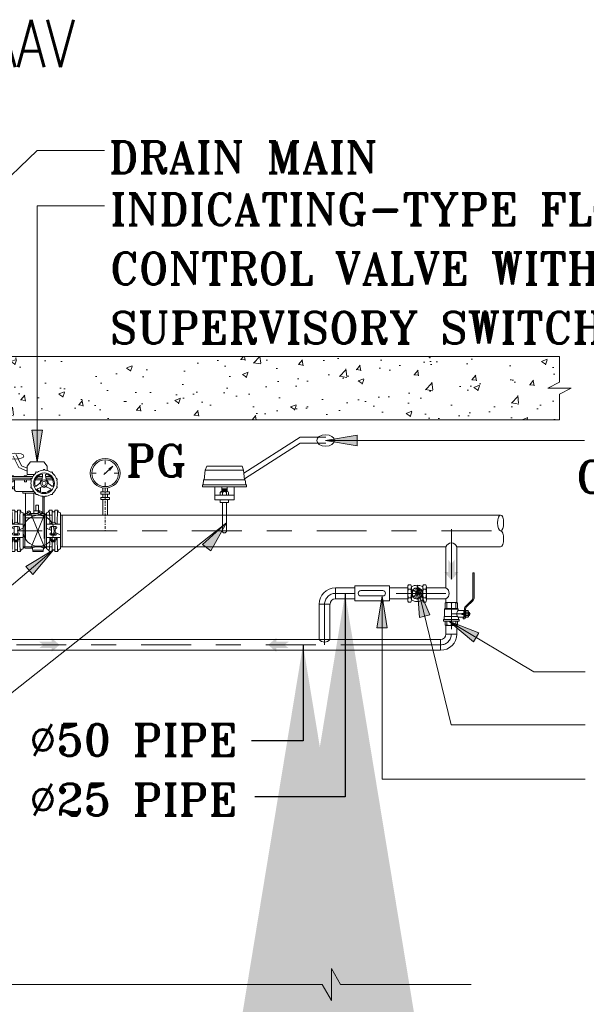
# Model space of a CAD drawing. Header units: inches. Extents: x 127277 to 158499, y 12149 to 20675.
# Tile 6 of 29: x 129396 to 129487, y 14798 to 14955. Entities that reach past the tile are written whole.
import ezdxf
from ezdxf.enums import TextEntityAlignment as Align

# ---------------------------------------------------------------- set-up
doc = ezdxf.new("R2010")
doc.units = ezdxf.units.IN
doc.header["$MEASUREMENT"] = 0
doc.linetypes.add('IMPORT-Center _2_', pattern=[19.999999, 8, -4, 4, -4])
for name, color, linetype in [('-FT', 7, 'Continuous'), ('F-FIT-VALVE', 30, 'Continuous'), ('FF DRAIN PIPE', 44, 'Continuous'), ('FP-detail tx', 3, 'Continuous'), ('FP-Spr Main', 30, 'Continuous'), ('FPS_det_arch', 8, 'Continuous'), ('FPS_Objects', 30, 'Continuous'), ('FPS_Text', 7, 'Continuous')]:
    doc.layers.add(name, color=color, linetype=linetype)
doc.layers.add('FPS-detail', color=7, linetype='Continuous', lineweight=15)
doc.layers.add('L1', color=5, linetype='Continuous', lineweight=18, true_color=0x0000ff)
doc.styles.add('H P', font='romantic.ttf')
doc.styles.add('Romans', font='romans.shx')
doc.styles.add('ROMANT', font='romant__.ttf')
doc.dimstyles.new('HP-50', dxfattribs={"dimscale": 50, "dimtxt": 2, "dimasz": 3, "dimexe": 1, "dimexo": 1, "dimgap": 1, "dimtad": 1, "dimdec": 0, "dimzin": 11, "dimdsep": 46, "dimtxsty": 'H P', "dimcen": 0, "dimdle": 100, "dimclrd": 256, "dimclre": 256, "dimclrt": 256, "dimadec": 0, "dimazin": 0, "dimtfac": 1, "dimtdec": 0, "dimtmove": 0, "dimatfit": 3, "dimfxl": 1, "dimtzin": 11, "dimarcsym": 0})

# ---------------------------------------------------------------- blocks, each defined once
blk = doc.blocks.new('TYPICAL FLOW CONTROL VALVE ASSEMBLY_dwg_gv12-1668671-TYPICAL FLOW CONTROL VALVE ASSEMBLY')
at = {"layer": '-FT', "color": 30, "lineweight": 5, "true_color": 0xff7f00}
for p, q in [((292632.5, -9899.4), (292630.8, -9913.1)), ((292641.9, -9899.4), (292643.6, -9913.1)), ((292630, -9914.6), (292609.9, -9914.6)), ((292612.3, -9934.3), (292624.2, -9925.4)), ((292632, -9903.8), (292617.4, -9903.8)), ((292657, -9903.8), (292642.5, -9903.8)), ((292664.5, -9914.6), (292644.4, -9914.6)), ((292662.1, -9934.3), (292651.1, -9926)), ((292605.2, -9951.5), (292552.4, -9951.5)), ((292578.5, -9956.9), (292610.4, -9956.9)), ((292604.6, -9956.9), (292604.6, -10021.1)), ((292617, -9942.5), (292629.7, -9937.1)), ((292626.3, -9938.6), (292626.3, -9952.7)), ((292657.4, -9942.5), (292644.7, -9937.1)), ((292632.9, -10021.1), (292632.9, -9966.5)), ((292637.2, -10099.3), (292637.2, -9968.9)), ((292526.9, -10132.4), (292526.9, -10018.4)), ((292570.9, -10132.4), (292570.9, -10018.4)), ((292576.3, -10023.2), (292570.9, -10023.2)), ((292618.7, -10021.1), (292594.8, -10021.1)), ((292644.8, -10023.2), (292639.4, -10023.2)), ((292644.8, -10132.4), (292644.8, -10018.4)), ((292688.8, -10132.4), (292688.8, -10018.4)), ((292570.9, -10054.4), (292526.9, -10054.4)), ((292662.2, -10025.4), (292570.9, -10025.4)), ((292637.2, -10034.1), (292578.5, -10034.1)), ((292644.8, -10054.4), (292688.8, -10054.4)), ((292526.9, -10088.4), (292543.2, -10080.3)), ((292537.9, -10085.4), (292537.9, -10082.9)), ((292555.9, -10061.4), (292541.9, -10061.4)), ((292543.2, -10061.4), (292543.2, -10089.4)), ((292553.7, -10084.4), (292544.2, -10084.4)), ((292554.7, -10061.4), (292554.7, -10089.4)), ((292554.7, -10074.5), (292570.9, -10066.4)), ((292559.9, -10065.4), (292559.9, -10071.9)), ((292661.1, -10074.5), (292644.8, -10066.4)), ((292655.8, -10065.4), (292655.8, -10071.9)), ((292659.8, -10061.4), (292673.8, -10061.4)), ((292661.1, -10061.4), (292661.1, -10089.4)), ((292662.1, -10084.4), (292671.6, -10084.4)), ((292672.6, -10061.4), (292672.6, -10089.4)), ((292688.8, -10088.4), (292672.6, -10080.3)), ((292677.8, -10085.4), (292677.8, -10082.9)), ((292570.9, -10096.4), (292526.9, -10096.4)), ((292539.9, -10096.4), (292539.9, -10102.4)), ((292555.9, -10089.4), (292541.9, -10089.4)), ((292555.7, -10104.4), (292542.2, -10104.4)), ((292553.7, -10086.4), (292544.2, -10086.4)), ((292553.7, -10088.4), (292544.2, -10088.4)), ((292553.7, -10105.4), (292544.2, -10105.4)), ((292553.7, -10107.4), (292544.2, -10107.4)), ((292553.7, -10109.4), (292544.2, -10109.4)), ((292544.4, -10096.4), (292544.4, -10102.4)), ((292553.4, -10096.4), (292553.4, -10102.4)), ((292557.9, -10096.4), (292557.9, -10102.4)), ((292644.8, -10096.4), (292688.8, -10096.4)), ((292657.8, -10096.4), (292657.8, -10102.4)), ((292659.8, -10089.4), (292673.8, -10089.4)), ((292660.1, -10104.4), (292673.6, -10104.4)), ((292662.1, -10086.4), (292671.6, -10086.4)), ((292662.1, -10088.4), (292671.6, -10088.4)), ((292662.1, -10105.4), (292671.6, -10105.4)), ((292662.1, -10107.4), (292671.6, -10107.4)), ((292662.1, -10109.4), (292671.6, -10109.4)), ((292662.3, -10096.4), (292662.3, -10102.4)), ((292671.3, -10096.4), (292671.3, -10102.4)), ((292675.8, -10096.4), (292675.8, -10102.4)), ((292662.2, -10125.4), (292570.9, -10125.4)), ((292576.3, -10127.6), (292570.9, -10127.6)), ((292633.8, -10136.3), (292601.6, -10136.3)), ((292644.8, -10127.6), (292639.4, -10127.6))]:
    blk.add_line(p, q, dxfattribs=at)
at = {"layer": '-FT', "color": 8, "lineweight": 5, "true_color": 0x808080}
for p, q in [((292599.2, -9909.2), (292528.5, -9909.2)), ((292631.3, -9909.2), (292612.8, -9909.2)), ((292661.6, -9909.2), (292643.1, -9909.2)), ((292544.9, -10049.3), (292544.9, -10010.4)), ((292552.9, -10049.3), (292552.9, -10010.4)), ((292639.4, -10129.8), (292595.9, -10021.1)), ((292595.9, -10129.8), (292639.4, -10021.1)), ((292662.8, -10049.3), (292662.8, -10010.4)), ((292670.8, -10049.3), (292670.8, -10010.4)), ((292552.7, -10085.4), (292545.2, -10085.4)), ((292663.1, -10085.4), (292670.6, -10085.4)), ((292544.9, -10140.4), (292544.9, -10110.4)), ((292552.7, -10087.4), (292545.2, -10087.4)), ((292552.7, -10106.4), (292545.2, -10106.4)), ((292552.7, -10108.4), (292545.2, -10108.4)), ((292552.9, -10140.4), (292552.9, -10110.4)), ((292662.8, -10140.4), (292662.8, -10110.4)), ((292663.1, -10087.4), (292670.6, -10087.4)), ((292663.1, -10106.4), (292670.6, -10106.4)), ((292663.1, -10108.4), (292670.6, -10108.4)), ((292670.8, -10140.4), (292670.8, -10110.4))]:
    blk.add_line(p, q, dxfattribs=at)
at = {"layer": '-FT', "color": 30, "lineweight": 5, "true_color": 0xff7f00, "flags": 128}
for points in [[(292583.9, -9878), (292566.4, -9870.5), (292548.9, -9835.1)], [(292583.9, -9887), (292557.1, -9875.5), (292539.6, -9840.1)], [(292607, -9897.3), (292583.9, -9897.3), (292583.9, -9871.2), (292594.8, -9858.1), (292636.1, -9858.1), (292647, -9871.2), (292647, -9885.3)], [(292602, -9903.8), (292528.5, -9903.8), (292528.5, -9914.6), (292596.7, -9914.6)], [(292541.6, -9903.8), (292541.5, -9903.4), (292541.2, -9903), (292540.7, -9902.6), (292540.1, -9902.3), (292539.4, -9902), (292538.5, -9901.8), (292537.6, -9901.7), (292536.6, -9901.6), (292535.6, -9901.6), (292534.6, -9901.7), (292533.7, -9901.8), (292532.9, -9902), (292532.1, -9902.3), (292531.5, -9902.6), (292531.1, -9903), (292530.8, -9903.4), (292530.7, -9903.8)], [(292539.4, -9914.6), (292539.4, -9921.1), (292532.9, -9921.1), (292532.9, -9914.6)], [(292543.7, -9936.3), (292537.2, -9936.3), (292537.2, -9942.8), (292543.7, -9942.8), (292543.7, -9914.6)], [(292583.9, -9903.8), (292583.9, -9903.4), (292583.6, -9903), (292583.1, -9902.6), (292582.5, -9902.3), (292581.8, -9902), (292580.9, -9901.8), (292580, -9901.7), (292579, -9901.6), (292578, -9901.6), (292577, -9901.7), (292576.1, -9901.8), (292575.2, -9902), (292574.5, -9902.3), (292573.9, -9902.6), (292573.4, -9903), (292573.2, -9903.4), (292573.1, -9903.8)], [(292581.8, -9914.6), (292581.8, -9921.1), (292575.3, -9921.1), (292575.3, -9914.6)], [(292569.8, -9951.5), (292569.8, -9956.9), (292578.5, -9956.9), (292578.5, -10099.3)], [(292537.4, -10054.4), (292537.2, -10043.9), (292537, -10034.3), (292536.7, -10026.1), (292536.3, -10019.4), (292535.8, -10014.5), (292535.4, -10011.4), (292534.9, -10010.4), (292544.9, -10010.4), (292545.9, -10015.4), (292551.9, -10015.4), (292552.9, -10010.4), (292562.9, -10010.4), (292562.4, -10011.4), (292562, -10014.5), (292561.5, -10019.4), (292561.2, -10026.1), (292560.8, -10034.3), (292560.6, -10043.9), (292560.4, -10054.4)], [(292635, -10129.8), (292634.7, -10129), (292633.9, -10128.2), (292632.4, -10127.5), (292630.5, -10126.8), (292628.1, -10126.3), (292625.4, -10125.9), (292622.4, -10125.6), (292619.2, -10125.4), (292616, -10125.4), (292612.9, -10125.6), (292609.9, -10125.9), (292607.2, -10126.3), (292604.8, -10126.8), (292602.9, -10127.5), (292601.4, -10128.2), (292600.5, -10129), (292600.3, -10129.8), (292576.3, -10129.8), (292576.3, -10021.1), (292583.9, -10021.1)], [(292629.6, -10021.1), (292639.4, -10021.1), (292639.4, -10129.8), (292635, -10129.8), (292633.9, -10140.6), (292601.3, -10140.6), (292600.3, -10129.8)], [(292624.2, -10012), (292629.6, -10015.2), (292629.6, -10015.4), (292624.2, -10012), (292604.6, -10012)], [(292619.8, -10012), (292619.8, -9994.6), (292611.1, -9994.6), (292611.1, -10012)], [(292655.3, -10054.4), (292655.1, -10043.9), (292654.9, -10034.3), (292654.6, -10026.1), (292654.2, -10019.4), (292653.7, -10014.5), (292653.3, -10011.4), (292652.8, -10010.4), (292662.8, -10010.4), (292663.8, -10015.4), (292669.8, -10015.4), (292670.8, -10010.4), (292680.8, -10010.4), (292680.3, -10011.4), (292679.9, -10014.5), (292679.4, -10019.4), (292679.1, -10026.1), (292678.7, -10034.3), (292678.5, -10043.9), (292678.3, -10054.4)], [(292560.4, -10096.4), (292560.6, -10106.9), (292560.8, -10116.5), (292561.2, -10124.7), (292561.5, -10131.4), (292562, -10136.4), (292562.4, -10139.4), (292562.9, -10140.4), (292552.9, -10140.4), (292551.9, -10135.4), (292545.9, -10135.4), (292544.9, -10140.4), (292534.9, -10140.4), (292535.4, -10139.4), (292535.8, -10136.4), (292536.3, -10131.4), (292536.7, -10124.7), (292537, -10116.5), (292537.2, -10106.9), (292537.4, -10096.4)], [(292554.7, -10104.4), (292554.7, -10110.4), (292543.2, -10110.4), (292543.2, -10104.4)], [(292678.3, -10096.4), (292678.5, -10106.9), (292678.7, -10116.5), (292679.1, -10124.7), (292679.4, -10131.4), (292679.9, -10136.4), (292680.3, -10139.4), (292680.8, -10140.4), (292670.8, -10140.4), (292669.8, -10135.4), (292663.8, -10135.4), (292662.8, -10140.4), (292652.8, -10140.4), (292653.3, -10139.4), (292653.7, -10136.4), (292654.2, -10131.4), (292654.6, -10124.7), (292654.9, -10116.5), (292655.1, -10106.9), (292655.3, -10096.4)], [(292672.6, -10104.4), (292672.6, -10110.4), (292661.1, -10110.4), (292661.1, -10104.4)]]:
    blk.add_lwpolyline(points, dxfattribs=at)
at = {"layer": '-FT', "color": 8, "lineweight": 5, "true_color": 0x808080, "flags": 128}
for points in [[(292583.9, -10015.2), (292594.4, -10021.7), (292594.8, -10021.4), (292584.3, -10014.9)], [(292618.7, -10015.2), (292629.2, -10021.7), (292629.6, -10021.4), (292619.1, -10014.9)]]:
    blk.add_lwpolyline(points, close=True, dxfattribs=at)
at = {"layer": '-FT', "color": 30, "lineweight": 5, "true_color": 0xff7f00, "flags": 128}
for points in [[(292583.9, -10021.2), (292589.4, -10024.6), (292594.4, -10021.7), (292583.9, -10015.2)], [(292583.9, -10021.4), (292589.4, -10024.6), (292583.9, -10021.2)], [(292584.3, -10014.9), (292594.8, -10021.4), (292594.8, -10015.4), (292589.4, -10012)], [(292589.4, -10012), (292594.8, -10015.4), (292594.8, -10015.2)], [(292618.7, -10021.2), (292624.2, -10024.6), (292629.2, -10021.7), (292618.7, -10015.2)], [(292618.7, -10021.4), (292624.2, -10024.6), (292618.7, -10021.2)], [(292619.1, -10014.9), (292629.6, -10021.4), (292629.6, -10015.4), (292624.2, -10012)], [(292693.8, -10125.4), (292688.8, -10125.4), (292688.8, -10025.4), (292693.8, -10025.4)]]:
    blk.add_lwpolyline(points, close=True, dxfattribs=at)
at = {"layer": '-FT', "color": 30, "lineweight": 5, "true_color": 0xff7f00}
for radius in [32.6, 10.9]:
    blk.add_circle((292637.2, -9925.4), radius, dxfattribs=at)
at = {"layer": '-FT', "color": 8, "lineweight": 5, "true_color": 0x808080}
blk.add_circle((292637.2, -9925.4), 6.52, dxfattribs=at)
at = {"layer": '-FT', "color": 30, "lineweight": 5, "true_color": 0xff7f00}
for centre, radius, start, end in [((292637.2, -9925.4), 41.3, 131.0926, 156.9075), ((292637.2, -9925.4), 29.3, 104.6513, 195.3487), ((292608.6, -9892.7), 2.17, 311.0926, 8.5789), ((292612.9, -9892), 2.17, 126, 188.5789), ((292612.9, -9892), 2.17, 63.4211, 126), ((292614.9, -9888.1), 2.17, 243.4211, 300.9075), ((292637.2, -9925.4), 41.3, 95.0925, 120.9075), ((292630.3, -9899.1), 2.17, 353.009, 104.6513), ((292633.3, -9882.1), 2.17, 275.0925, 332.5789), ((292637.2, -9884.1), 2.17, 90, 152.5789), ((292637.2, -9884.1), 2.17, 27.4211, 90), ((292641.1, -9882.1), 2.17, 207.4211, 264.9075), ((292637.2, -9925.4), 41.3, 59.0925, 84.9075), ((292644.1, -9899.1), 2.17, 75.3487, 186.991), ((292637.2, -9925.4), 29.3, 344.6513, 75.3487), ((292659.5, -9888.1), 2.17, 239.0925, 296.5789), ((292661.5, -9892), 2.17, 54, 116.5789), ((292661.5, -9892), 2.17, 351.4211, 54), ((292665.8, -9892.7), 2.17, 171.4211, 228.9074), ((292637.2, -9925.4), 41.3, 23.0925, 48.9074), ((292597.9, -9912.7), 2.17, 162, 224.5789), ((292597.9, -9912.7), 2.17, 99.4211, 162), ((292637.2, -9925.4), 41.3, 167.0925, 192.9075), ((292594.8, -9915.7), 2.17, 347.0925, 44.5789), ((292597.2, -9908.4), 2.17, 279.4211, 336.9075), ((292637.2, -9925.4), 13, 124.2015, 180), ((292628.6, -9912.8), 2.17, 304.2015, 353.009), ((292645.8, -9912.8), 2.17, 186.991, 235.7985), ((292637.2, -9925.4), 13, 4.2015, 55.7985), ((292652.4, -9924.3), 2.17, 184.2015, 233.0089), ((292677.2, -9908.4), 2.17, 203.0925, 260.5789), ((292676.5, -9912.7), 2.17, 18, 80.5789), ((292679.6, -9915.7), 2.17, 135.4211, 192.9075), ((292637.2, -9925.4), 41.3, 347.0925, 12.9075), ((292676.5, -9912.7), 2.17, 315.4211, 18), ((292552.4, -9942.8), 8.69, 180, 270), ((292597.9, -9938.2), 2.17, 135.4211, 198), ((292597.9, -9938.2), 2.17, 198, 260.5789), ((292594.8, -9935.1), 2.17, 315.4211, 12.9075), ((292597.2, -9942.5), 2.17, 23.0925, 80.5789), ((292637.2, -9925.4), 41.3, 203.0925, 228.9074), ((292611, -9932.6), 2.17, 195.3487, 306.9911), ((292608.6, -9958.2), 2.17, 351.4211, 48.9074), ((292612.9, -9958.8), 2.17, 171.4211, 234), ((292612.9, -9958.8), 2.17, 234, 296.5789), ((292614.9, -9962.7), 2.17, 59.0925, 116.5789), ((292617.9, -9944.5), 2.17, 113.0089, 224.6513), ((292637.2, -9925.4), 41.3, 239.0925, 264.9075), ((292637.2, -9925.4), 29.3, 224.6513, 315.3487), ((292630.6, -9939.1), 2.17, 64.2015, 113.0089), ((292637.2, -9925.4), 13, 244.2015, 295.7985), ((292637.2, -9925.4), 41.3, 275.0925, 300.9075), ((292643.8, -9939.1), 2.17, 66.9911, 115.7985), ((292656.5, -9944.5), 2.17, 315.3487, 66.9911), ((292659.5, -9962.7), 2.17, 63.4211, 120.9075), ((292661.5, -9958.8), 2.17, 243.4211, 306), ((292663.4, -9932.6), 2.17, 233.0089, 344.6513), ((292661.5, -9958.8), 2.17, 306, 8.5789), ((292665.8, -9958.2), 2.17, 131.0926, 188.5789), ((292637.2, -9925.4), 41.3, 311.0926, 336.9075), ((292677.2, -9942.5), 2.17, 99.4211, 156.9075), ((292676.5, -9938.2), 2.17, 279.4211, 342), ((292679.6, -9935.1), 2.17, 167.0925, 224.5789), ((292676.5, -9938.2), 2.17, 342, 44.5789), ((292633.3, -9968.7), 2.17, 27.4211, 84.9075), ((292637.2, -9966.7), 2.17, 207.4211, 270), ((292637.2, -9966.7), 2.17, 270, 332.5789), ((292641.1, -9968.7), 2.17, 95.0925, 152.5789), ((292526.9, -10010.4), 8, 270, 360), ((292570.9, -10010.4), 8, 180, 270), ((292644.8, -10010.4), 8, 270, 360), ((292688.8, -10010.4), 8, 180, 270), ((292548.9, -10058.2), 9.75, 22.6199, 157.3801), ((292619.8, -10075.1), 48.9, 29.9264, 330.0736), ((292666.8, -10058.2), 9.75, 22.6199, 157.3801), ((292619.8, -10075.1), 48.9, 330.0736, 29.9264), ((292541.9, -10065.4), 4, 90, 270), ((292541.9, -10085.4), 4, 180, 270), ((292555.9, -10065.4), 4, 0, 90), ((292555.9, -10085.4), 4, 270, 90), ((292659.8, -10065.4), 4, 90, 180), ((292659.8, -10085.4), 4, 90, 270), ((292673.8, -10065.4), 4, 270, 90), ((292673.8, -10085.4), 4, 270, 0), ((292542.2, -10102.1), 2.27, 186.7329, 353.2671), ((292548.9, -10098.3), 6.06, 222.075, 317.925), ((292555.7, -10102.1), 2.27, 186.7329, 353.2671), ((292660.1, -10102.1), 2.27, 186.7329, 353.2671), ((292666.8, -10098.3), 6.06, 222.075, 317.925), ((292673.6, -10102.1), 2.27, 186.7329, 353.2671), ((292526.9, -10140.4), 8, 0, 90), ((292570.9, -10140.4), 8, 90, 180), ((292644.8, -10140.4), 8, 0, 90), ((292688.8, -10140.4), 8, 90, 180)]:
    blk.add_arc(centre, radius, start, end, dxfattribs=at)
blk.add_ellipse((292544.2, -9839.9), major_axis=(29.4, 0), ratio=0.327058, dxfattribs=at)
blk = doc.blocks.new('TYPICAL FLOW CONTROL VALVE ASSEMBLY_dwg_fvs-1668672-TYPICAL FLOW CONTROL VALVE ASSEMBLY')
at = {"layer": '-FT', "color": 30, "lineweight": 5, "true_color": 0xff7f00}
for p, q in [((293140.1, -9914.8), (293138.5, -9930.1)), ((293271.6, -9914.8), (293273.3, -9930.1)), ((293192.8, -9954), (293192.8, -9962.7)), ((293196.1, -9951.8), (293215.6, -9951.8)), ((293197.2, -9936.6), (293197.2, -9951.8)), ((293199.3, -9962.7), (293199.3, -9954)), ((293200.4, -9944.4), (293211.3, -9944.4)), ((293200.4, -9947), (293211.3, -9947)), ((293200.4, -9949.6), (293211.3, -9949.6)), ((293212.4, -9962.7), (293212.4, -9954)), ((293214.6, -9936.6), (293214.6, -9951.8)), ((293218.9, -9954), (293218.9, -9962.7)), ((293175.4, -9962.7), (293236.3, -9962.7)), ((293199.3, -9986.2), (293199.3, -10075.4)), ((293212.4, -9986.2), (293212.4, -10075.4))]:
    blk.add_line(p, q, dxfattribs=at)
at = {"layer": '-FT', "color": 8, "lineweight": 5, "true_color": 0x808080}
for p, q in [((293140.1, -9914.8), (293271.6, -9914.8)), ((293201.5, -9945.7), (293210.2, -9945.7)), ((293201.5, -9948.3), (293210.2, -9948.3)), ((293201.5, -9950.9), (293210.2, -9950.9))]:
    blk.add_line(p, q, dxfattribs=at)
at = {"layer": '-FT', "color": 30, "lineweight": 5, "true_color": 0xff7f00, "flags": 128}
for points in [[(293267.2, -9893.9), (293444.7, -9780), (293525.3, -9780)], [(293269.2, -9911.9), (293444.7, -9799.3), (293525.3, -9799.3)], [(293142.3, -9914.6), (293145.5, -9884.4), (293266.2, -9884.4), (293269.4, -9914.6)], [(293145.5, -9884.4), (293150.3, -9871.4), (293261.4, -9871.4), (293266.2, -9884.4)], [(293175.4, -9936.6), (293175.4, -9977.5), (293236.3, -9977.5), (293236.3, -9936.6)], [(293199.3, -9951.8), (293199.3, -9943.1), (293212.4, -9943.1), (293212.4, -9951.8)], [(293192.8, -9977.5), (293192.8, -9986.2), (293218.9, -9986.2), (293218.9, -9977.5)]]:
    blk.add_lwpolyline(points, dxfattribs=at)
blk.add_lwpolyline([(293275.4, -9930.1), (293275.4, -9936.6), (293136.3, -9936.6), (293136.3, -9930.1)], close=True, dxfattribs=at)
at = {"layer": '-FT', "color": 30, "lineweight": 5, "true_color": 0xff7f00}
for centre, radius, start, end in [((293196.1, -9955.3), 3.53, 22.6199, 157.3801), ((293205.9, -9962.7), 10.9, 53.1301, 126.8699), ((293215.6, -9955.3), 3.53, 22.6199, 157.3801), ((293205.9, -10075.4), 6.52, 180, 0)]:
    blk.add_arc(centre, radius, start, end, dxfattribs=at)
blk.add_ellipse((293525, -9790.3), major_axis=(28.2, 0), ratio=0.637688, dxfattribs=at)
blk = doc.blocks.new('TYPICAL FLOW CONTROL VALVE ASSEMBLY_dwg_sight glass-1668673-TYPICAL FLOW CONTROL VALVE ASSEMBLY')
at = {"layer": 'F-FIT-VALVE', "lineweight": 5}
for p, q in [((293705.4, -10263.7), (293636.2, -10263.7)), ((293636.2, -10280.6), (293705.4, -10280.6))]:
    blk.add_line(p, q, dxfattribs=at)
at = {"layer": 'F-FIT-VALVE', "lineweight": 5, "flags": 128}
blk.add_lwpolyline([(293616.9, -10296.2), (293726.1, -10296.2), (293726.1, -10248.7), (293616.9, -10248.7)], close=True, dxfattribs=at)
at = {"layer": 'F-FIT-VALVE', "lineweight": 5}
for centre, start, end in [((293636.2, -10272.1), 90, 270), ((293705.4, -10272.1), 270, 90)]:
    blk.add_arc(centre, 8.46, start, end, dxfattribs=at)
blk = doc.blocks.new('TYPICAL FLOW CONTROL VALVE ASSEMBLY_dwg_gv-1668674-TYPICAL FLOW CONTROL VALVE ASSEMBLY')
at = {"layer": 'F-FIT-VALVE', "lineweight": 5}
for p, q in [((293783.8, -10293), (293783.8, -10251.9)), ((293793.5, -10245.1), (293786, -10245.1)), ((293793.5, -10258.7), (293786, -10258.7)), ((293795.7, -10293), (293795.7, -10251.9)), ((293809.8, -10268.6), (293803.4, -10261.8)), ((293811.9, -10267.4), (293809.2, -10258.5)), ((293818.6, -10271.2), (293827.7, -10269.1)), ((293831.2, -10293), (293831.2, -10251.9)), ((293840.9, -10245.1), (293833.4, -10245.1)), ((293840.9, -10258.7), (293833.4, -10258.7)), ((293843.1, -10293), (293843.1, -10251.9)), ((293793.5, -10286.2), (293786, -10286.2)), ((293793.5, -10299.8), (293786, -10299.8)), ((293809.8, -10276.3), (293803.4, -10283.1)), ((293811.9, -10277.5), (293809.2, -10286.4)), ((293818.6, -10273.7), (293827.7, -10275.8)), ((293840.9, -10286.2), (293833.4, -10286.2)), ((293840.9, -10299.8), (293833.4, -10299.8))]:
    blk.add_line(p, q, dxfattribs=at)
at = {"layer": 'F-FIT-VALVE', "lineweight": 5, "flags": 128}
blk.add_lwpolyline([(293816, -10273.9), (293813.4, -10275.4), (293810.9, -10273.9), (293810.9, -10271), (293813.4, -10269.5), (293816, -10271)], close=True, dxfattribs=at)
at = {"layer": 'F-FIT-VALVE', "lineweight": 5}
for radius in [17.8, 5.3, 2.56]:
    blk.add_circle((293813.4, -10272.5), radius, dxfattribs=at)
for centre, radius, start, end in [((293795.6, -10251.9), 11.7, 144.5315, 215.4685), ((293828.3, -10272.5), 44.5, 161.9906, 198.0094), ((293783.9, -10251.9), 11.7, 324.5315, 35.4685), ((293751.2, -10272.5), 44.5, 341.9906, 18.0094), ((293813.4, -10280.3), 33.5, 57.9458, 122.0542), ((293813.4, -10272.5), 14.6, 133.1688, 226.8312), ((293813.4, -10272.5), 14.6, 13.1688, 106.8312), ((293843, -10251.9), 11.7, 144.5315, 215.4685), ((293875.7, -10272.5), 44.5, 161.9906, 198.0094), ((293831.3, -10251.9), 11.7, 324.5315, 35.4685), ((293798.6, -10272.5), 44.5, 341.9906, 18.0094), ((293795.6, -10293), 11.7, 144.5315, 215.4685), ((293783.9, -10293), 11.7, 324.5315, 35.4685), ((293813.4, -10264.6), 33.5, 237.9458, 302.0542), ((293813.4, -10272.5), 14.6, 253.1688, 346.8312), ((293843, -10293), 11.7, 144.5315, 215.4685), ((293831.3, -10293), 11.7, 324.5315, 35.4685)]:
    blk.add_arc(centre, radius, start, end, dxfattribs=at)
blk = doc.blocks.new('TYPICAL FLOW CONTROL VALVE ASSEMBLY_dwg_A$C6948427E-1668675-TYPICAL FLOW CONTROL VALVE ASSEMBLY')
at = {"layer": 'L1', "lineweight": 5, "true_color": 0xff0000}
h = blk.add_hatch(color=1, dxfattribs=at)
h.paths.add_polyline_path([(293966.3, -10348.5), (293966.6, -10320.3), (293968.6, -10316.4), (293992, -10292.4), (293993.5, -10286.3), (293993.5, -10207.6), (293989.6, -10207.6), (293989.3, -10288.5), (293987.2, -10292.4), (293963.9, -10316.4), (293962.4, -10322.5), (293962.4, -10347.8)], flags=0)
h.paths.add_polyline_path([(293966.2, -10349.5), (293966.3, -10348.5), (293962.4, -10348)], flags=0)
h.paths.add_polyline_path([(293965.8, -10350.4), (293966.2, -10349.5), (293962.3, -10348.2)], flags=0)
h.paths.add_polyline_path([(293964.3, -10351.9), (293965.8, -10350.4), (293962.2, -10348.3)], flags=0)
h.paths.add_polyline_path([(293963.4, -10352.3), (293964.3, -10351.9), (293962.1, -10348.4)], flags=0)
h.paths.add_polyline_path([(293962.4, -10352.4), (293963.4, -10352.3), (293961.9, -10348.5)], flags=0)
h.paths.add_polyline_path([(293958.7, -10352.4), (293962.4, -10352.4), (293961.7, -10348.5), (293958.7, -10348.5)], flags=0)
at = {"layer": 'L1', "color": 30, "lineweight": 5, "true_color": 0xff7f00}
for p, q in [((293938.3, -10301.2), (293905, -10301.2)), ((293907.6, -10302.9), (293907.6, -10320.2)), ((293921.5, -10302.9), (293921.5, -10320.2)), ((293935.4, -10302.9), (293935.4, -10320.2)), ((293899.9, -10322.2), (293899.9, -10345.7)), ((293941.1, -10320.2), (293943.1, -10322.2)), ((293960.8, -10332.7), (293962.4, -10332.7)), ((293973.9, -10332), (293967.7, -10332)), ((293975.3, -10329.4), (293975.3, -10345.1)), ((293901.8, -10360.1), (293901.8, -10371.5)), ((293907.6, -10371.5), (293907.6, -10360.1)), ((293921.5, -10371.5), (293921.5, -10360.1)), ((293935.4, -10371.5), (293935.4, -10360.1)), ((293941.1, -10360.1), (293941.1, -10371.5)), ((293944.5, -10347.7), (293944.5, -10354.9)), ((293958.5, -10335.7), (293958.5, -10338.7)), ((293960.8, -10341.7), (293962.4, -10341.7)), ((293973.9, -10342.5), (293967.7, -10342.5)), ((293967.7, -10347.7), (293973.9, -10347.7)), ((293938.4, -10373.2), (293904.5, -10373.2))]:
    blk.add_line(p, q, dxfattribs=at)
at = {"layer": 'L1', "color": 1, "lineweight": 5, "true_color": 0xff0000}
for p, q in [((293965.7, -10313.8), (293987.2, -10292.4)), ((293968.6, -10316.4), (293990.1, -10295)), ((293962.4, -10347.8), (293962.4, -10322.5)), ((293966.3, -10348.5), (293966.3, -10322.5))]:
    blk.add_line(p, q, dxfattribs=at)
at = {"layer": 'L1', "color": 8, "lineweight": 5, "true_color": 0x808080}
blk.add_line((293921.5, -10337.2), (293981.8, -10337.2), dxfattribs=at)
at = {"layer": 'L1', "color": 1, "lineweight": 5, "true_color": 0xff0000, "flags": 128}
for points in [[(293993.5, -10286.3), (293993.5, -10207.6), (293989.6, -10207.6), (293989.6, -10286.3)], [(293962.4, -10352.4), (293958.7, -10352.4), (293958.7, -10348.5), (293961.7, -10348.5)]]:
    blk.add_lwpolyline(points, dxfattribs=at)
at = {"layer": 'L1', "color": 30, "lineweight": 5, "true_color": 0xff7f00, "flags": 128}
for points in [[(293941.1, -10302.9), (293941.1, -10320.2), (293901.8, -10320.2), (293901.8, -10303.4)], [(293901.8, -10320.2), (293899.9, -10322.2), (293943.1, -10322.2), (293943.1, -10326.7), (293960.8, -10326.7), (293943.1, -10326.7)], [(293943.1, -10347.7), (293960.8, -10347.7), (293960.8, -10326.7)], [(293975.3, -10332.7), (293978.2, -10332.7), (293978.2, -10341.7), (293975.3, -10341.7)], [(293941.2, -10345.7), (293898.4, -10345.7), (293898.4, -10354.9)]]:
    blk.add_lwpolyline(points, dxfattribs=at)
for points in [[(293966.3, -10345.1), (293966.3, -10329.4)], [(293973.9, -10326.7), (293967.7, -10326.7)], [(293896.6, -10360.1), (293946.3, -10360.1), (293946.3, -10354.9), (293896.6, -10354.9)], [(293959.9, -10338.7), (293959.9, -10335.7), (293954.8, -10335.7), (293954.8, -10338.7)]]:
    blk.add_lwpolyline(points, close=True, dxfattribs=at)
at = {"layer": 'L1', "color": 30, "lineweight": 5, "true_color": 0xff7f00}
for centre, radius, start, end in [((293904.8, -10304.3), 3.09, 25.8984, 163.8126), ((293914.5, -10316), 14.8, 61.9557, 118.0443), ((293928.4, -10316.1), 14.9, 62.2718, 117.9445), ((293938.2, -10304.5), 3.25, 27.2524, 151.7719), ((293952.2, -10337.2), 13.9, 131.0666, 228.9334), ((293969.5, -10329.4), 3.18, 124.4465, 235.5535), ((293976.9, -10337.2), 10.6, 150.4911, 209.5089), ((293972.1, -10329.4), 3.18, 304.4465, 55.5535), ((293964.7, -10337.2), 10.6, 330.4911, 29.5089), ((293965.9, -10337.2), 13.1, 340.0661, 19.9339), ((293969.5, -10345.1), 3.18, 124.4465, 235.5535), ((293972.1, -10345.1), 3.18, 304.4465, 55.5535), ((293904.7, -10369.9), 3.28, 208.7662, 331.2338), ((293914.5, -10358.2), 15, 242.4533, 297.5467), ((293928.4, -10358.2), 15, 242.4533, 297.5467), ((293938.2, -10369.9), 3.28, 208.7662, 331.2338)]:
    blk.add_arc(centre, radius, start, end, dxfattribs=at)
at = {"layer": 'L1', "color": 1, "lineweight": 5, "true_color": 0xff0000}
for centre, radius, start, end in [((293980.4, -10286.3), 9.17, 318.1653, 0), ((293980.4, -10286.3), 13.1, 318.1653, 0), ((293975.5, -10322.5), 13.1, 138.1653, 180), ((293975.5, -10322.5), 9.17, 138.1653, 180), ((293961.7, -10347.8), 0.655, 270, 0), ((293962.4, -10348.5), 3.93, 270, 0)]:
    blk.add_arc(centre, radius, start, end, dxfattribs=at)
blk = doc.blocks.new('TYPICAL FLOW CONTROL VALVE ASSEMBLY_dwg_A$C569B3538-1668676-TYPICAL FLOW CONTROL VALVE ASSEMBLY')
blk.add_blockref('TYPICAL FLOW CONTROL VALVE ASSEMBLY_dwg_A$C6948427E-1668675-TYPICAL FLOW CONTROL VALVE ASSEMBLY', (0, 0))
blk = doc.blocks.new('TYPICAL FLOW CONTROL VALVE ASSEMBLY_dwg_pg-1668677-TYPICAL FLOW CONTROL VALVE ASSEMBLY')
at = {"layer": 'FPS-detail', "lineweight": 5, "true_color": 0xff7f00}
blk.add_hatch(color=30, dxfattribs=at).paths.add_polyline_path([(292844.5, -9883.9), (292854.5, -9871.4), (292841, -9879.9)], flags=0)
at = {"layer": 'FP-Spr Main', "lineweight": 5}
for p, q in [((292822.4, -9940), (292822.4, -9952.4)), ((292822.4, -9959.4), (292822.4, -9969.9)), ((292837.3, -9940), (292837.3, -9952.4)), ((292837.3, -9959.4), (292837.3, -9969.9)), ((292822.4, -9976.9), (292822.4, -10025.4)), ((292837.3, -9976.9), (292837.3, -10025.4))]:
    blk.add_line(p, q, dxfattribs=at)
at = {"layer": 'FP-Spr Main', "color": 8, "linetype": 'IMPORT-Center _2_', "lineweight": 5, "true_color": 0x808080}
blk.add_line((292829.9, -9940.8), (292829.9, -10075.4), dxfattribs=at)
at = {"layer": 'FPS-detail', "color": 1, "lineweight": 5, "true_color": 0xff0000}
for p, q in [((292829.9, -9865.1), (292829.9, -9854.3)), ((292801, -9893.9), (292790.3, -9893.9)), ((292858.7, -9893.9), (292869.4, -9893.9)), ((292829.9, -9922.7), (292829.9, -9933.5))]:
    blk.add_line(p, q, dxfattribs=at)
at = {"layer": 'FPS-detail', "color": 30, "lineweight": 5, "true_color": 0xff7f00}
for p, q in [((292845.1, -9879.8), (292825.2, -9898.2)), ((292854.5, -9871.4), (292841, -9879.9)), ((292841, -9879.9), (292844.5, -9883.9)), ((292844.5, -9883.9), (292854.5, -9871.4))]:
    blk.add_line(p, q, dxfattribs=at)
for radius in [46.9, 1.11]:
    blk.add_circle((292829.9, -9893.9), radius, dxfattribs=at)
at = {"layer": 'FPS-detail', "color": 1, "lineweight": 5, "true_color": 0xff0000}
blk.add_circle((292829.9, -9893.9), 42.1, dxfattribs=at)
at = {"layer": 'FPS_Objects', "lineweight": 5, "flags": 128}
for points in [[(292843.9, -9959.4), (292843.9, -9952.4), (292815.8, -9952.4), (292815.8, -9959.4)], [(292843.9, -9976.9), (292843.9, -9969.9), (292815.8, -9969.9), (292815.8, -9976.9)]]:
    blk.add_lwpolyline(points, close=True, dxfattribs=at)

msp = doc.modelspace()

# ---------------------------------------------------------------- hatches: boundary and pattern name
at = {"lineweight": 5}
for points in [[(129398.88, 14884.53), (129398.03, 14889.61), (129399.73, 14889.61)], [(129426.7, 14870.27), (129425.38, 14871.33), (129429.23, 14874.76)], [(129398.16, 14866.5), (129397.06, 14867.79), (129401.49, 14870.43)], [(129460.17, 14859.63), (129459.78, 14864.77), (129461.81, 14860.03)], [(129453.32, 14857.97), (129454.16, 14863.05), (129455.01, 14857.97)], [(129468.81, 14855.69), (129464.87, 14859.01), (129469.68, 14857.15), (129469.62, 14857.05)]]:
    msp.add_hatch(color=256, dxfattribs=at).paths.add_polyline_path(points, flags=0)
at = {"layer": 'FP-detail tx', "lineweight": 5, "true_color": 0xff0000}
msp.add_hatch(color=1, dxfattribs=at).paths.add_polyline_path([(129450.2, 14887.13), (129445.12, 14887.98), (129450.2, 14888.83)], flags=0)
at = {"layer": 'FPS_det_arch', "lineweight": 5}
h = msp.add_hatch(dxfattribs=at)
h.set_pattern_fill('FP_5', color=256, scale=0.050841, style=0, pattern_type=2)
h.set_pattern_definition([(50, (113120.873, 14942.2066), (9.262416, -0.810356), [0.9685174, -10.653692]), (355, (113120.873, 14942.207), (-1.7917536, 9.7134727), [0.774814, -8.5229534]), (100.451, (113121.645, 14942.139), (7.470676, 8.9030743), [0.8231127, -9.05424]), (46.184, (113120.873, 14944.789), (13.7818706, -2.137514), [1.452776, -15.980538]), (96.636, (113122.022, 14944.611), (12.069736, 12.5794), [1.234669, -13.58136]), (351.184, (113120.873, 14944.789), (12.069842, 12.579293), [1.162221, -12.78443]), (21, (113122.1646, 14944.1436), (7.7082233, -5.1992618), [0.9685174, -10.653692]), (326, (113122.165, 14944.144), (3.142082, 9.364254), [0.774814, -8.5229534]), (71.451, (113122.807, 14943.71), (10.8502963, 4.1649487), [0.8231127, -9.05424]), (37.5, (113120.8732, 14942.2066), (0.15701283, 4.29884854), [0, -8.4196449, 0, -8.652089, -8.5552373]), (37.5, (113120.8732, 14942.2066), (0.15701283, 4.29884854), [-17.071734, 0, -8.5552373]), (7.5, (113120.8732, 14942.2066), (3.3971544, 5.0932703), [0, -4.9329821, 0, -8.2259414, -3.2606754]), (7.5, (113120.8732, 14942.2066), (3.3971544, 5.0932703), [-13.1589235, 0, -3.2606754]), (327.5, (113117.9935, 14942.2066), (6.8935302, -0.29126256), [0, -3.2283914, 0, -10.0725813, -13.3655405]), (327.5, (113117.9935, 14942.2066), (6.8935302, -0.29126256), [-13.3009727, 0, -13.3655405]), (317.5, (113116.702, 14942.2066), (7.5309926, 1.2927171), [0, -4.196909, 0, -6.689227, -9.4914708]), (317.5, (113116.702, 14942.2066), (7.5309926, 1.2927171), [-10.886136, 0, -9.491471])])
h.paths.add_polyline_path([(129471.71, 14891.28), (129482.62, 14891.28), (129482.62, 14901.45), (129344, 14901.45), (129344, 14897.33), (129345.86, 14896.36), (129342.14, 14896.36), (129344, 14895.39), (129344, 14891.28), (129416.68, 14891.28)], flags=0)
at = {"layer": 'FPS_Text', "lineweight": 5}
for points in [[(129465.28, 14865.58), (129466.4, 14866.88), (129465.8, 14866.88), (129465.8, 14868.88), (129465.28, 14868.18), (129464.77, 14868.88), (129464.77, 14866.88), (129464.17, 14866.88)], [(129401.18, 14854.1), (129402.48, 14855.21), (129401.18, 14856.32), (129401.18, 14855.72), (129399.19, 14855.72), (129399.89, 14855.21), (129399.19, 14854.7), (129401.18, 14854.7)], [(129437.21, 14854.1), (129437.21, 14854.7), (129439.21, 14854.7), (129438.51, 14855.21), (129439.21, 14855.72), (129437.21, 14855.72), (129437.21, 14856.32), (129435.91, 14855.21)]]:
    msp.add_hatch(color=256, dxfattribs=at).paths.add_polyline_path(points, flags=0)

# ---------------------------------------------------------------- linework, layer by layer
at = {"lineweight": 5}
for p, q in [((129398.88, 14884.53, -1.6), (129398.03, 14889.61, -1.6)), ((129398.03, 14889.61, -1.6), (129399.73, 14889.61, -1.6)), ((129399.73, 14889.61, -1.6), (129398.88, 14884.53, -1.6)), ((129425.38, 14871.33, -1.6), (129429.23, 14874.76, -1.6)), ((129429.23, 14874.76, -1.6), (129426.7, 14870.27, -1.6)), ((129426.7, 14870.27, -1.6), (129425.38, 14871.33, -1.6)), ((129397.06, 14867.79, -1.6), (129401.49, 14870.43, -1.6)), ((129401.49, 14870.43, -1.6), (129398.16, 14866.5, -1.6)), ((129398.16, 14866.5, -1.6), (129397.06, 14867.79, -1.6)), ((129460.17, 14859.63, -1.6), (129459.78, 14864.77, -1.6)), ((129459.78, 14864.77, -1.6), (129461.81, 14860.03, -1.6)), ((129453.32, 14857.97, -1.6), (129454.16, 14863.05, -1.6)), ((129454.16, 14863.05, -1.6), (129455.01, 14857.97, -1.6)), ((129461.81, 14860.03, -1.6), (129460.17, 14859.63, -1.6)), ((129468.81, 14855.69, -1.6), (129464.87, 14859.01, -1.6)), ((129464.87, 14859.01, -1.6), (129469.68, 14857.15, -1.6)), ((129455.01, 14857.97, -1.6), (129453.32, 14857.97, -1.6)), ((129469.62, 14857.05, -1.6), (129468.81, 14855.69, -1.6)), ((129469.68, 14857.15, -1.6), (129469.62, 14857.05, -1.6))]:
    msp.add_line(p, q, dxfattribs=at)
at = {"lineweight": 5, "elevation": -1.6, "flags": 128}
for points in [[(129384.8, 14921), (129398.88, 14934.45), (129409.68, 14934.45)], [(129398.88, 14884.53), (129398.88, 14925.57), (129409.68, 14925.57)], [(129429.23, 14874.76), (129378.43, 14834.61), (129320.7, 14834.61)], [(129401.49, 14870.43), (129375.04, 14848.01), (129265.38, 14848.01)], [(129459.78, 14864.77), (129465.24, 14842.4), (129486.71, 14842.4)], [(129454.16, 14863.05), (129454.16, 14833.69), (129486.71, 14833.69)], [(129464.87, 14859.01), (129478.51, 14850.92), (129486.71, 14850.92)]]:
    msp.add_lwpolyline(points, dxfattribs=at)
at = {"layer": 'FF DRAIN PIPE', "lineweight": 5}
for p, q in [((129466.15, 14870.94, -1.6), (129466.15, 14862, -1.6)), ((129458.28, 14864.34, -1.6), (129455.34, 14864.34, -1.6)), ((129458.28, 14862.6, -1.6), (129455.34, 14862.6, -1.6)), ((129464.41, 14862.6, -1.6), (129461.29, 14862.6, -1.6)), ((129396.89, 14856.09, -1.6), (129456.01, 14856.09, -1.6))]:
    msp.add_line(p, q, dxfattribs=at)
at = {"layer": 'FF DRAIN PIPE', "lineweight": 5, "elevation": -1.6, "flags": 128}
for points in [[(129384.96, 14854.36), (129463.54, 14854.36), (129463.54, 14856.09), (129445.82, 14856.09), (129445.82, 14861.73), (129444.08, 14861.73), (129444.08, 14856.09), (129384.96, 14856.09), (129384.96, 14920.81)], [(129464.41, 14870.94), (129464.41, 14864.34), (129461.29, 14864.34)], [(129449.79, 14864.34), (129446.69, 14864.34), (129446.69, 14862.6), (129449.79, 14862.6)], [(129464.41, 14858.34), (129464.41, 14856.96), (129466.15, 14856.96), (129466.15, 14858.34)]]:
    msp.add_lwpolyline(points, dxfattribs=at)
at = {"layer": 'FF DRAIN PIPE', "lineweight": 5}
for centre, radius, start, end in [((129465.28, 14870.62, -1.6), 0.928, 20.4924, 159.5076), ((129446.69, 14861.73, -1.6), 2.61, 90, 180), ((129463.94, 14863.47, -1.6), 0.991, 298.6603, 61.3397), ((129446.69, 14861.73, -1.6), 0.869, 90, 180), ((129463.54, 14856.96, -1.6), 2.61, 270, 0), ((129463.54, 14856.96, -1.6), 0.869, 270, 0), ((129444.95, 14856.76, -1.6), 1.09, 217.3785, 322.6215)]:
    msp.add_arc(centre, radius, start, end, dxfattribs=at)
at = {"layer": 'FP-detail tx', "color": 1, "lineweight": 5, "true_color": 0xff0000}
for p, q in [((129445.12, 14887.98, -1.6), (129450.2, 14888.83, -1.6)), ((129450.2, 14888.83, -1.6), (129450.2, 14887.13, -1.6)), ((129445.12, 14887.98, -1.6), (129486.6, 14887.98, -1.6)), ((129450.2, 14887.13, -1.6), (129445.12, 14887.98, -1.6))]:
    msp.add_line(p, q, dxfattribs=at)
at = {"layer": 'FP-Spr Main', "color": 1, "lineweight": 5, "true_color": 0xff0000}
for p, q in [((129402.86, 14876.03, -1.6), (129473.16, 14876.03, -1.6)), ((129402.86, 14870.94, -1.6), (129464.41, 14870.94, -1.6)), ((129466.15, 14870.94, -1.6), (129473.16, 14870.94, -1.6))]:
    msp.add_line(p, q, dxfattribs=at)
at = {"layer": 'FP-Spr Main', "color": 8, "linetype": 'IMPORT-Center _2_', "lineweight": 5, "true_color": 0x808080}
for p, q in [((129383.69, 14873.48, -1.6), (129475.06, 14873.48, -1.6)), ((129465.28, 14873.74, -1.6), (129465.28, 14856.96, -1.6)), ((129449.79, 14863.47, -1.6), (129446.69, 14863.47, -1.6)), ((129464.41, 14863.47, -1.6), (129455.34, 14863.47, -1.6)), ((129444.95, 14861.73, -1.6), (129444.95, 14855.22, -1.6)), ((129463.54, 14855.22, -1.6), (129384.72, 14855.22, -1.6)), ((129451.11, 14855.22, -1.6), (129457.28, 14855.22, -1.6))]:
    msp.add_line(p, q, dxfattribs=at)
at = {"layer": 'FP-Spr Main', "lineweight": 5}
for p, q in [((129464.41, 14870.94, -1.6), (129464.41, 14864.34, -1.6)), ((129466.15, 14870.94, -1.6), (129466.15, 14862, -1.6))]:
    msp.add_line(p, q, dxfattribs=at)
at = {"layer": 'FP-Spr Main', "lineweight": 5, "elevation": -1.6, "flags": 128}
msp.add_lwpolyline([(129464.41, 14862), (129464.41, 14862.6), (129461.29, 14862.6)], dxfattribs=at)
at = {"layer": 'FP-Spr Main', "color": 8, "linetype": 'IMPORT-Center _2_', "lineweight": 5, "true_color": 0x808080}
for centre, start, end in [((129446.69, 14861.73, -1.6), 90, 180), ((129463.54, 14856.96, -1.6), 270, 0)]:
    msp.add_arc(centre, 1.74, start, end, dxfattribs=at)
at = {"layer": 'FP-Spr Main', "color": 1, "lineweight": 5, "true_color": 0xff0000}
msp.add_ellipse((129473.16, 14874.76, -1.6), major_axis=(0, 1.27), ratio=0.387553, dxfattribs=at)
msp.add_ellipse((129473.16, 14872.21, -1.6), major_axis=(0, 1.27), ratio=0.387553, start_param=3.141593, end_param=6.283185, dxfattribs=at)
at = {"layer": 'FPS_det_arch', "color": 7, "lineweight": 5, "elevation": -1.6, "flags": 128}
msp.add_lwpolyline([(129344, 14891.28), (129344, 14895.39), (129342.14, 14896.36), (129345.86, 14896.36), (129344, 14897.33), (129344, 14901.45), (129482.62, 14901.45), (129482.62, 14897.33), (129480.76, 14896.36), (129484.48, 14896.36), (129482.62, 14895.39), (129482.62, 14891.28)], close=True, dxfattribs=at)
at = {"layer": 'FPS_det_arch', "lineweight": 5, "elevation": -1.6, "flags": 128}
msp.add_lwpolyline([(129468.43, 14800.8), (129447.53, 14800.8), (129446.05, 14803.36), (129446.05, 14798.23), (129444.56, 14800.8), (129385.73, 14800.8), (129384.24, 14803.36), (129384.24, 14798.23), (129382.76, 14800.8), (129356.79, 14800.8)], dxfattribs=at)

# ---------------------------------------------------------------- block references
at = {"lineweight": 5, "xscale": 0.05084081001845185, "yscale": 0.05084081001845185, "zscale": 0.05084081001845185}
for name in ['TYPICAL FLOW CONTROL VALVE ASSEMBLY_dwg_fvs-1668672-TYPICAL FLOW CONTROL VALVE ASSEMBLY', 'TYPICAL FLOW CONTROL VALVE ASSEMBLY_dwg_gv12-1668671-TYPICAL FLOW CONTROL VALVE ASSEMBLY', 'TYPICAL FLOW CONTROL VALVE ASSEMBLY_dwg_pg-1668677-TYPICAL FLOW CONTROL VALVE ASSEMBLY', 'TYPICAL FLOW CONTROL VALVE ASSEMBLY_dwg_A$C569B3538-1668676-TYPICAL FLOW CONTROL VALVE ASSEMBLY', 'TYPICAL FLOW CONTROL VALVE ASSEMBLY_dwg_sight glass-1668673-TYPICAL FLOW CONTROL VALVE ASSEMBLY', 'TYPICAL FLOW CONTROL VALVE ASSEMBLY_dwg_gv-1668674-TYPICAL FLOW CONTROL VALVE ASSEMBLY']:
    msp.add_blockref(name, (114522.07, 15385.73, -1.6), dxfattribs=at)

# ---------------------------------------------------------------- texts
at = {"lineweight": 5, "line_spacing_factor": 1.120755, "style": 'ROMANT'}
for s, insert, char_height, width, attachment_point in [('DRAIN MAIN', (129410.34, 14935.9, -1.6), 5.084, 57.2874, 1), ('INDICATING-TYPE FLOOR\\PCONTROL VALVE WITH\\PSUPERVISORY SWITCH', (129410.57, 14927.57, -1.6), 5.0841, 119.6386, 1), ('PG', (129422.9, 14887.26, -1.6), 5.084, 12.6899, 3), ('CONTROL PANEL', (129485.31, 14884.69, -1.6), 5.0841, 77.5424, 1), ('∅50 PIPE', (129397.61, 14842.53, -1.6), 5.084, 44.5365, 1), ('∅25 PIPE', (129397.61, 14832.97, -1.6), 5.084, 44.5365, 1)]:
    msp.add_mtext(s, dxfattribs=dict(at, insert=insert, char_height=char_height, width=width, attachment_point=attachment_point))
at = {"layer": 'FP-Spr Main', "color": 1, "lineweight": 5, "true_color": 0xff0000, "style": 'Romans', "width": 0.8}
msp.add_text('AAV', height=7.588, dxfattribs=at).set_placement((129390.9, 14951.61, -2.39), align=Align.MIDDLE_LEFT)

# ---------------------------------------------------------------- leaders
at = {"lineweight": 5}
for points in [[(129448.24, 14863.47, -1.6), (129448.24, 14830.85, -1.6), (129433.75, 14830.85, -1.6)], [(129441.5, 14855.22, -1.6), (129441.5, 14839.85, -1.6), (129433.25, 14839.85, -1.6)]]:
    msp.add_leader(points, dimstyle='HP-50', override={"dimasz": 10, "dimtfill": 1, "dimarcsym": 2}, dxfattribs=at)

doc.saveas('drawing.dxf')
